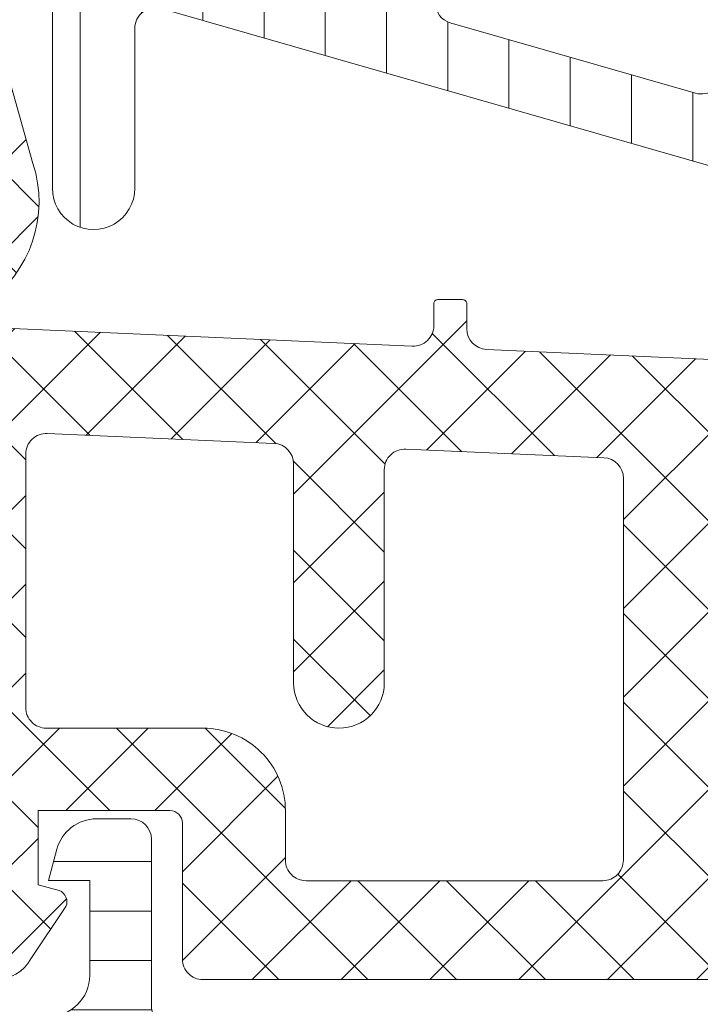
# Model space of a CAD drawing. Header units: millimetres. Extents: x 213386 to 459888, y 74252 to 208052.
# Tile 215 of 256: x 373071 to 373087, y 190868 to 190892. Entities that reach past the tile are written whole.
import ezdxf

# ---------------------------------------------------------------- set-up
doc = ezdxf.new("R2010")
doc.units = ezdxf.units.MM
doc.layers.get('Defpoints').update_dxf_attribs({"color": 255, "lineweight": 0})
doc.layers.add('FASÁDA DETAILNÍ', color=255, linetype='Continuous', lineweight=0)
doc.layers.add('NOVA', color=255, linetype='Continuous', lineweight=0)
doc.styles.add('CS-ROMANS', font='romans.shx', dxfattribs={"width": 0.75, "oblique": 5})
doc.dimstyles.new('A_KÓTA_50', dxfattribs={"dimtxt": 110, "dimasz": 2, "dimexe": 100, "dimexo": 1500, "dimgap": 40, "dimtad": 1, "dimrnd": 1, "dimdsep": 46, "dimtxsty": 'CS-ROMANS', "dimblk": 'KOT_CARA20', "dimcen": 45, "dimse1": 1, "dimse2": 1, "dimclrd": 256, "dimclre": 256, "dimclrt": 256, "dimadec": 0, "dimazin": 0, "dimtfac": 1, "dimtix": 1, "dimtmove": 2, "dimatfit": 3, "dimldrblk": 'OBLIQUE', "dimfxl": 100, "dimtolj": 1, "dimarcsym": 0})
pattern_1 = [(135, (0, 0), (-1.077630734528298, -1.077630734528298), []), (225, (0, 0), (1.077630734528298, -1.077630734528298), [])]

# ---------------------------------------------------------------- blocks, each defined once
blk = doc.blocks.new('A$C29162560')
at = {"layer": 'FASÁDA DETAILNÍ'}
h = blk.add_hatch(dxfattribs=at)
h.set_pattern_fill('ANSI31', color=256, scale=0.468, angle=45, style=0)
h.set_pattern_definition([(90, (0, 0), (-1.4859, 3.33066907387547e-16), [])])
edge = h.paths.add_edge_path(flags=16)
edge.add_line((-902.7296038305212, -11031.84819041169), (-904.0129658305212, -11034.07090041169))
edge.add_ellipse((-902.2812408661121, -11035.0707727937), major_axis=(-1.999654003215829, 0), ratio=1, start_angle=-30.00150144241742, end_angle=29.99995422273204)
edge.add_line((-904.0129928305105, -11036.07059841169), (-903.3608648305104, -11037.20011641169))
edge.add_ellipse((-900.7627846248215, -11035.70011328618), major_axis=(-3.000005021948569, 0), ratio=1, start_angle=30.00001355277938, end_angle=73.99994528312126)
edge.add_line((-901.5897008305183, -11038.58390241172), (-897.9186788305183, -11039.63655041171))
edge.add_ellipse((-897.7808600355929, -11039.15591938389), major_axis=(-0.500000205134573, 0), ratio=1, start_angle=73.99999279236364, end_angle=180.000798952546)
edge.add_line((-897.2808598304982, -11039.15591241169), (-897.2809698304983, -11031.59815941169))
edge.add_ellipse((-897.780969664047, -11031.59816924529), major_axis=(-0.4999998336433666, 0), ratio=1, start_angle=180.0011268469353, end_angle=270.0008212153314)
edge.add_line((-897.780976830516, -11031.09816941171), (-901.430625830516, -11031.09822541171))
edge.add_ellipse((-901.4305863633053, -11032.59822466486), major_axis=(-1.49999925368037, 0), ratio=1, start_angle=270.0015075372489, end_angle=329.9984727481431)
edge = h.paths.add_edge_path(flags=16)
edge.add_line((-895.6809678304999, -11031.5981414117), (-895.6808408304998, -11039.9014714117))
edge.add_ellipse((-895.1808405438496, -11039.90146315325), major_axis=(-0.5000002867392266, 0), ratio=1, start_angle=0.0009463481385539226, end_angle=74.00005606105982)
edge.add_line((-895.3186588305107, -11040.3820944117), (-889.3658968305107, -11042.0890214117))
edge.add_ellipse((-889.2280778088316, -11041.60839068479), major_axis=(-0.4999999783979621, 0), ratio=1, start_angle=73.99995831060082, end_angle=180.0009480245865)
edge.add_line((-888.7280778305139, -11041.60838241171), (-888.728247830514, -11031.59802841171))
edge.add_ellipse((-889.2282480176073, -11031.59804059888), major_axis=(-0.5000001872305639, 0), ratio=1, start_angle=180.0013965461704, end_angle=270.0008952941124)
edge.add_line((-889.2282558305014, -11031.09804041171), (-895.1809758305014, -11031.09813041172))
edge.add_ellipse((-895.1809675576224, -11031.59813068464), major_axis=(-0.5000002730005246, 0), ratio=1, start_angle=-89.99905199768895, end_angle=0.001229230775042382)
edge = h.paths.add_edge_path(flags=16)
edge.add_line((-881.3639438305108, -11042.14717741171), (-879.5300548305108, -11038.97078741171))
edge.add_ellipse((-882.1281345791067, -11037.47078755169), major_axis=(-3.000002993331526, 0), ratio=1, start_angle=150.0000360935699, end_angle=210.001491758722)
edge.add_line((-879.530094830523, -11035.9707184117), (-881.910589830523, -11031.8478354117))
edge.add_ellipse((-883.2096081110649, -11032.59787107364), major_axis=(-1.500000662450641, 0), ratio=1, start_angle=210.001558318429, end_angle=270.0015171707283)
edge.add_line((-883.2096478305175, -11031.0978704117), (-886.6282618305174, -11031.0979614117))
edge.add_ellipse((-886.628248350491, -11031.5979608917), major_axis=(-0.4999994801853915, 0), ratio=1, start_angle=-89.99845530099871, end_angle=0.001434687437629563)
edge.add_line((-887.128247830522, -11031.5979734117), (-887.128066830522, -11041.8972884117))
edge.add_ellipse((-886.128066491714, -11041.8972700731), major_axis=(-1.000000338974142, 0), ratio=1, start_angle=0.001050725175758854, end_angle=90.00152757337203)
edge.add_line((-886.1280398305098, -11042.89727041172), (-882.6629418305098, -11042.89717741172))
edge.add_ellipse((-882.6629820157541, -11041.39717727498), major_axis=(-1.500000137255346, 0), ratio=1, start_angle=90.00153496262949, end_angle=149.9999969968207)
edge = h.paths.add_edge_path()
edge.add_line((-879.5161378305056, -11044.4970454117), (-886.0692008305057, -11044.4972674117))
edge.add_arc((-886.0693676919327, -11039.49726971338), 4.999997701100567, 253.9999762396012, 270.00191209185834, ccw=False)
edge.add_line((-887.4475558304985, -11044.3035754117), (-902.3339738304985, -11040.0349644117))
edge.add_arc((-902.4717923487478, -11040.51559476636), 0.4999994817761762, 74.0000020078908, 180.0000739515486)
edge.add_line((-902.971791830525, -11040.51559541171), (-902.971791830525, -11044.39896941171))
edge.add_arc((-903.971791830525, -11044.39898941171), 1.0000000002, -179.9988540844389, 0.0011459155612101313, ccw=False)
edge.add_line((-904.971791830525, -11044.39900941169), (-904.971979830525, -11039.70067341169))
edge.add_line((-904.9719798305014, -11039.70067341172), (-905.1280318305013, -11039.70067341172))
edge.add_arc((-905.1280324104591, -11039.40067341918), 0.2999999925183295, 201.9738458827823, 270.0001107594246, ccw=False)
edge.add_line((-905.4062388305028, -11039.51292841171), (-906.3794258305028, -11037.10102641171))
edge.add_arc((-906.5648970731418, -11037.17586301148), 0.2000002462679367, 21.97379771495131, 114.1409822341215)
edge.add_line((-906.6466938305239, -11036.99335441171), (-908.2453788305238, -11037.70985441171))
edge.add_arc((-908.5521170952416, -11037.02544865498), 0.7499997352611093, 179.999981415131, 294.14105846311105, ccw=False)
edge.add_line((-909.3021168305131, -11037.0254484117), (-909.3021168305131, -11031.9178994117))
edge.add_arc((-908.702116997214, -11031.91789954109), 0.5999998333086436, 59.85707513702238, 179.9999876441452, ccw=False)
edge.add_line((-908.4008218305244, -11031.3990344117), (-906.2288648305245, -11032.6602504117))
edge.add_arc((-906.0782165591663, -11032.40081776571), 0.3000003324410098, 239.8569693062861, 343.9999309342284)
edge.add_line((-905.7898378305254, -11032.48350941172), (-905.3555708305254, -11030.96903741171))
edge.add_line((-905.3555708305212, -11030.96903741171), (-904.5930228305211, -11029.64826541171))
edge.add_arc((-904.3332156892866, -11029.79826615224), 0.2999999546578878, 87.5366952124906, 149.9998316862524, ccw=False)
edge.add_line((-904.3203218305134, -11029.4985434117), (-880.3306678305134, -11029.4985434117))
edge.add_arc((-880.3107131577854, -11029.79787913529), 0.3000001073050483, 30.000147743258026, 93.81387623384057, ccw=False)
edge.add_line((-880.0509058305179, -11029.64787841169), (-879.2883378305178, -11030.96868441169))
edge.add_line((-879.2883378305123, -11030.96868441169), (-878.8540708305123, -11032.4831554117))
edge.add_arc((-878.565691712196, -11032.40046426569), 0.3000005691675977, 195.9999567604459, 300.1429183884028)
edge.add_line((-878.4150438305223, -11032.65989741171), (-876.2430878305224, -11031.39868141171))
edge.add_arc((-875.9417921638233, -11031.91754682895), 0.6000003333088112, 3.984309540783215e-05, 120.14295234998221, ccw=False)
edge.add_line((-875.3417918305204, -11031.91754641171), (-875.3417918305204, -11041.82114641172))
edge.add_arc((-876.0917918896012, -11041.82114715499), 0.7500000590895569, -114.14102026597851, 5.678219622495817e-05, ccw=False)
edge.add_line((-876.3985298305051, -11042.5055534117), (-877.9972148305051, -11041.7890534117))
edge.add_arc((-878.0790115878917, -11041.97156201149), 0.2000002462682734, 65.85901776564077, 158.026202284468)
edge.add_line((-878.2644828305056, -11041.8967254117), (-879.2379418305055, -11044.3093004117))
edge.add_arc((-879.5161476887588, -11044.19704625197), 0.2999991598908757, 270.0018827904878, 338.0262614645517, ccw=False)
h = blk.add_hatch(dxfattribs=at)
h.set_pattern_fill('ANSI37', color=256, scale=0.48, angle=90, style=0)
h.set_pattern_definition(pattern_1)
edge = h.paths.add_edge_path(flags=16)
edge.add_line((-906.219358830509, -11060.16438422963), (-906.1196148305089, -11061.55723822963))
edge.add_arc((-906.718081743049, -11061.60009572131), 0.5999995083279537, -90.00000835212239, 4.096080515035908, ccw=False)
edge.add_arc((-906.718081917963, -11061.60009572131), 0.5999995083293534, 175.9039194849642, 270.0000083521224, ccw=False)
edge.add_line((-907.3165488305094, -11061.55723822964), (-907.2168048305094, -11060.16438422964))
edge.add_arc((-906.718081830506, -11060.20009870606), 0.5000001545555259, 4.096064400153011, 175.9039355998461, ccw=False)
edge = h.paths.add_edge_path(flags=16)
edge.add_arc((-908.3180784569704, -11057.00009060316), 0.4999996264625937, -90.00004280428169, 4.280419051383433e-05, ccw=False)
edge.add_line((-908.3180788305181, -11057.50009022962), (-911.911763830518, -11057.50009022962))
edge.add_arc((-911.9117638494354, -11057.00008989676), 0.5000003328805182, 156.7819733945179, 270.0000021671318, ccw=False)
edge.add_line((-912.3712698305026, -11056.80297422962), (-909.6553918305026, -11050.47187222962))
edge.add_arc((-909.1958864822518, -11050.66898814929), 0.4999998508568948, 87.49988936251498, 156.7819182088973, ccw=False)
edge.add_line((-909.1740758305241, -11050.16946422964), (-908.2962688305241, -11050.20779022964))
edge.add_arc((-908.3180783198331, -11050.70731383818), 0.49999948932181, -4.4856929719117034e-05, 87.50002088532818, ccw=False)
edge.add_line((-907.8180788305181, -11050.70731422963), (-907.8180788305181, -11057.00009022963))
edge = h.paths.add_edge_path(flags=16)
edge.add_line((-882.7641598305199, -11051.59192822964), (-878.61548983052, -11060.48878122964))
edge.add_arc((-879.0686435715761, -11060.70009036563), 0.4999998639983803, -90.00002967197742, 25.000007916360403, ccw=False)
edge.add_line((-879.0686438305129, -11061.20009022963), (-888.418078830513, -11061.20009022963))
edge.add_arc((-888.4180792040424, -11060.70009060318), 0.4999996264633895, 179.9999571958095, 270.0000428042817, ccw=False)
edge.add_line((-888.9180788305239, -11060.70009022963), (-888.9180788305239, -11051.57616722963))
edge.add_arc((-888.4180787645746, -11051.57616739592), 0.5000000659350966, 87.49997275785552, 179.9999809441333, ccw=False)
edge.add_line((-888.3962688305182, -11051.07664322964), (-883.1955048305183, -11051.30371322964))
edge.add_arc((-883.2173145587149, -11051.80323863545), 0.500001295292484, 25.000091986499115, 87.50000252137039, ccw=False)
edge = h.paths.add_edge_path(flags=16)
edge.add_arc((-891.6180784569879, -11060.70009060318), 0.4999996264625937, -90.00004280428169, 4.280419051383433e-05, ccw=False)
edge.add_line((-891.6180788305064, -11061.20009022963), (-898.8180788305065, -11061.20009022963))
edge.add_arc((-898.8180792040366, -11060.70009060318), 0.4999996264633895, 179.9999571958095, 270.0000428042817, ccw=False)
edge.add_line((-899.3180788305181, -11060.70009022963), (-899.3180788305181, -11059.50009022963))
edge.add_arc((-901.3180773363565, -11059.50008873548), 1.999998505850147, 359.9999571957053, 450.0000428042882)
edge.add_line((-901.3180788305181, -11057.50009022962), (-905.118078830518, -11057.50009022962))
edge.add_arc((-905.1180792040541, -11057.00009060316), 0.4999996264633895, 179.9999571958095, 270.0000428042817, ccw=False)
edge.add_line((-905.6180788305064, -11057.00009022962), (-905.6180788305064, -11050.84702922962))
edge.add_arc((-905.1180787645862, -11050.84702939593), 0.5000000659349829, 87.49997275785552, 179.9999809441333, ccw=False)
edge.add_line((-905.0962688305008, -11050.34750522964), (-899.5962688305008, -11050.58764022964))
edge.add_arc((-899.6180783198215, -11051.08716383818), 0.49999948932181, -4.4856929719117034e-05, 87.50002088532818, ccw=False)
edge.add_line((-899.1180788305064, -11051.08716422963), (-899.1180788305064, -11056.40009022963))
edge.add_arc((-898.0180788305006, -11056.40009022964), 1.100000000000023, 180, 360)
edge.add_line((-896.9180788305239, -11056.40009022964), (-896.9180788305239, -11051.22687922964))
edge.add_arc((-896.4180787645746, -11051.22687939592), 0.5000000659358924, 87.49997275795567, 179.9999809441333, ccw=False)
edge.add_line((-896.3962688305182, -11050.72735522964), (-891.5962688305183, -11050.93692822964))
edge.add_arc((-891.6180783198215, -11051.43645183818), 0.4999994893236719, -4.4856929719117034e-05, 87.50002088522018, ccw=False)
edge.add_line((-891.1180788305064, -11051.43645222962), (-891.1180788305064, -11060.70009022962))
edge = h.paths.add_edge_path()
edge.add_line((-876.4050258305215, -11059.31363322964), (-880.5028748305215, -11050.52576722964))
edge.add_ellipse((-883.2218001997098, -11051.79362472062), major_axis=(-3.000002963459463, 0), ratio=1, start_angle=205.0000306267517, end_angle=267.4999411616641)
edge.add_line((-883.0909388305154, -11048.79647722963), (-883.7398888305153, -11048.76814322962))
edge.add_ellipse((-883.7180793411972, -11048.26861962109), major_axis=(-0.49999948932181, 0), ratio=1, start_angle=-4.4856929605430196e-05, end_angle=87.50002088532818, ccw=False)
edge.add_line((-884.2180788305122, -11048.26861922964), (-884.2180788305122, -11047.30009022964))
edge.add_ellipse((-884.3180787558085, -11047.30009015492), major_axis=(-0.09999992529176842, 0), ratio=1, start_angle=179.9999571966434, end_angle=270.0000428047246)
edge.add_line((-884.3180788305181, -11047.20009022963), (-884.9180788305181, -11047.20009022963))
edge.add_ellipse((-884.9180789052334, -11047.30009015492), major_axis=(-0.09999992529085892, 0), ratio=1, start_angle=-90.00004280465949, end_angle=4.280439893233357e-05)
edge.add_line((-885.0180788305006, -11047.30009022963), (-885.0180788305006, -11048.20312822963))
edge.add_ellipse((-885.5180788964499, -11048.20312806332), major_axis=(-0.5000000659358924, 0), ratio=1, start_angle=87.49997275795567, end_angle=179.9999809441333, ccw=False)
edge.add_line((-885.5398888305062, -11048.70265222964), (-894.4401828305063, -11048.30881422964))
edge.add_ellipse((-894.4180787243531, -11047.80930295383), major_axis=(-0.5000001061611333, 0), ratio=1, start_angle=-8.298715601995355e-05, end_angle=87.46623077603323, ccw=False)
edge.add_line((-894.9180788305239, -11047.80930222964), (-894.9180788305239, -11047.20009022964))
edge.add_ellipse((-895.0180787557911, -11047.20009015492), major_axis=(-0.09999992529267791, 0), ratio=1, start_angle=179.9999571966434, end_angle=270.0000428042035)
edge.add_line((-895.0180788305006, -11047.10009022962), (-895.6180788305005, -11047.10009022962))
edge.add_ellipse((-895.618078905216, -11047.20009015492), major_axis=(-0.0999999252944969, 0), ratio=1, start_angle=-90.00004280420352, end_angle=4.280335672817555e-05)
edge.add_line((-895.7180788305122, -11047.20009022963), (-895.7180788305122, -11047.72965222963))
edge.add_ellipse((-896.2180793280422, -11047.72965253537), major_axis=(-0.5000004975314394, 0), ratio=1, start_angle=87.46630200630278, end_angle=180.0000350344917, ccw=False)
edge.add_line((-896.2401828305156, -11048.22916422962), (-907.7804078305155, -11047.71850822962))
edge.add_ellipse((-907.7585982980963, -11047.21898362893), major_axis=(-0.5000004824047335, 0), ratio=1, start_angle=-3.2170573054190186, end_angle=87.50002091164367, ccw=False)
edge.add_line((-908.257810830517, -11047.19092422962), (-907.969247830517, -11042.05718122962))
edge.add_ellipse((-907.5588298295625, -11042.17273665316), major_axis=(-0.4263754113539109, 0), ratio=1, start_angle=200.758972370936, end_angle=344.2751455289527, ccw=False)
edge.add_line((-907.1601348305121, -11042.02161322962), (-907.1613748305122, -11042.25421622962))
edge.add_line((-907.1613748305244, -11042.25421622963), (-907.4595128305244, -11044.13679522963))
edge.add_line((-907.4595128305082, -11044.13679522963), (-907.0590868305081, -11046.98608022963))
edge.add_ellipse((-906.7620062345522, -11046.94432962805), major_axis=(-0.2999999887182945, 0), ratio=1, start_angle=7.999744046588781, end_angle=124.5977463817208)
edge.add_ellipse((-908.2951196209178, -11044.72175854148), major_axis=(-3.000047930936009, 0), ratio=1, start_angle=124.597641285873, end_angle=198.0084245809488)
edge.add_line((-905.4420408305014, -11043.79427322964), (-906.0756168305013, -11041.53938222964))
edge.add_ellipse((-906.8508293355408, -11041.70031177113), major_axis=(-0.7917403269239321, 0), ratio=1, start_angle=191.7276897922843, end_angle=263.2016537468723)
edge.add_line((-906.7571068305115, -11040.91413822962), (-907.8153168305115, -11040.91291722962))
edge.add_ellipse((-907.6861925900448, -11042.0920034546), major_axis=(-1.186135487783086, 0), ratio=1, start_angle=276.2496781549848, end_angle=341.3444235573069)
edge.add_line((-908.8100068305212, -11041.71258422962), (-909.9043398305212, -11044.95392422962))
edge.add_line((-909.9043398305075, -11044.95392422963), (-912.7941178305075, -11053.00371922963))
edge.add_line((-912.7941178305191, -11053.00371922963), (-917.1269268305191, -11062.90159622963))
edge.add_ellipse((-916.6679178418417, -11063.09986629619), major_axis=(-0.5000002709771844, 0), ratio=1, start_angle=-23.36204948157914, end_angle=89.93342362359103)
edge.add_line((-916.6684988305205, -11063.59986622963), (-916.1217978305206, -11063.60050122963))
edge.add_ellipse((-916.1212175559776, -11063.10050112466), major_axis=(-0.5000004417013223, 0), ratio=1, start_angle=89.93350548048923, end_angle=156.0791754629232)
edge.add_line((-915.6641638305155, -11063.30323822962), (-914.2624078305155, -11060.09923522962))
edge.add_ellipse((-913.3462667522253, -11060.5000895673), major_axis=(-0.9999993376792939, 0), ratio=1, start_angle=269.99994718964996, end_angle=336.36838527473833, ccw=False)
edge.add_line((-913.346265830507, -11059.50009022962), (-908.118323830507, -11059.50009022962))
edge.add_line((-908.1183238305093, -11059.50009022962), (-908.1183148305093, -11061.29956922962))
edge.add_line((-908.118314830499, -11061.29956922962), (-908.6331158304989, -11061.43751122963))
edge.add_ellipse((-908.5183505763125, -11061.71466525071), major_axis=(-0.2999756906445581, 0), ratio=1, start_angle=-67.50629973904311, end_angle=22.50356669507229)
edge.add_line((-908.7954848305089, -11061.82947822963), (-907.946317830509, -11063.09960522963))
edge.add_ellipse((-907.0804536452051, -11062.59988445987), major_axis=(-0.9997207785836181, 0), ratio=1, start_angle=29.99076069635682, end_angle=90.00761184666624)
edge.add_line((-907.0803208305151, -11063.59960522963), (-906.3559598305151, -11063.59957422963))
edge.add_ellipse((-906.3561678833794, -11062.59983639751), major_axis=(-0.9997378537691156, 0), ratio=1, start_angle=90.01192367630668, end_angle=150.0086750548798)
edge.add_line((-905.4902938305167, -11063.09957422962), (-904.6411268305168, -11061.82947822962))
edge.add_ellipse((-904.9182743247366, -11061.7146663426), major_axis=(-0.2999875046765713, 0), ratio=1, start_angle=157.4975938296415, end_angle=247.5013961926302)
edge.add_line((-904.8034808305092, -11061.43751122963), (-905.3182968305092, -11061.29953922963))
edge.add_line((-905.3182968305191, -11061.29953922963), (-905.3183048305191, -11059.50009022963))
edge.add_line((-905.3183048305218, -11059.50009022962), (-902.1180778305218, -11059.50009022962))
edge.add_ellipse((-902.1180776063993, -11059.8000900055), major_axis=(-0.2999997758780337, 0), ratio=1, start_angle=179.9999571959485, end_angle=270.00004280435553, ccw=False)
edge.add_line((-901.8180778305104, -11059.80009022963), (-901.8180778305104, -11063.10008622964))
edge.add_ellipse((-901.3180782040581, -11063.10008660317), major_axis=(-0.4999996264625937, 0), ratio=1, start_angle=-4.280419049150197e-05, end_angle=90.00004280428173)
edge.add_line((-901.3180778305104, -11063.60008622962), (-874.4204558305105, -11063.60008622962))
edge.add_line((-874.420455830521, -11063.60008622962), (-873.5253378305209, -11062.04969422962))
edge.add_ellipse((-873.9583503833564, -11061.79969414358), major_axis=(-0.4999999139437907, 0), ratio=1, start_angle=149.999982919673, end_angle=269.9999366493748)
edge.add_line((-873.9583498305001, -11061.29969422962), (-873.9583498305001, -11059.60232322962))
edge.add_line((-873.9583498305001, -11059.60232322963), (-875.9518718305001, -11059.60232322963))
edge.add_ellipse((-875.9518721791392, -11059.10232297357), major_axis=(-0.500000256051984, 0), ratio=1, start_angle=25.000128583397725, end_angle=90.00003995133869, ccw=False)
h = blk.add_hatch(dxfattribs=at)
h.set_pattern_fill('ANSI37', color=256, scale=0.48, angle=90, style=0)
h.set_pattern_definition(pattern_1)
edge = h.paths.add_edge_path(flags=16)
edge.add_line((-906.219358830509, -11060.16438441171), (-906.1196148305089, -11061.55723841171))
edge.add_arc((-906.718081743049, -11061.60009590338), 0.5999995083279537, -90.00000835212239, 4.096080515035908, ccw=False)
edge.add_arc((-906.718081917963, -11061.60009590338), 0.5999995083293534, 175.9039194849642, 270.0000083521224, ccw=False)
edge.add_line((-907.3165488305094, -11061.55723841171), (-907.2168048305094, -11060.16438441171))
edge.add_arc((-906.718081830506, -11060.20009888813), 0.5000001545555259, 4.096064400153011, 175.9039355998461, ccw=False)
edge = h.paths.add_edge_path(flags=16)
edge.add_arc((-908.3180784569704, -11057.00009078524), 0.4999996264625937, -90.00004280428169, 4.280419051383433e-05, ccw=False)
edge.add_line((-908.3180788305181, -11057.50009041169), (-911.911763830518, -11057.50009041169))
edge.add_arc((-911.9117638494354, -11057.00009007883), 0.5000003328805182, 156.7819733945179, 270.0000021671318, ccw=False)
edge.add_line((-912.3712698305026, -11056.80297441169), (-909.6553918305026, -11050.47187241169))
edge.add_arc((-909.1958864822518, -11050.66898833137), 0.4999998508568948, 87.49988936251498, 156.7819182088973, ccw=False)
edge.add_line((-909.1740758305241, -11050.16946441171), (-908.2962688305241, -11050.20779041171))
edge.add_arc((-908.3180783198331, -11050.70731402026), 0.49999948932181, -4.4856929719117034e-05, 87.50002088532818, ccw=False)
edge.add_line((-907.8180788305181, -11050.7073144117), (-907.8180788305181, -11057.0000904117))
edge = h.paths.add_edge_path(flags=16)
edge.add_line((-882.7641598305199, -11051.59192841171), (-878.61548983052, -11060.48878141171))
edge.add_arc((-879.0686435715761, -11060.7000905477), 0.4999998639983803, -90.00002967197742, 25.000007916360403, ccw=False)
edge.add_line((-879.0686438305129, -11061.2000904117), (-888.418078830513, -11061.2000904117))
edge.add_arc((-888.4180792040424, -11060.70009078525), 0.4999996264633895, 179.9999571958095, 270.0000428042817, ccw=False)
edge.add_line((-888.9180788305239, -11060.7000904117), (-888.9180788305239, -11051.5761674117))
edge.add_arc((-888.4180787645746, -11051.57616757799), 0.5000000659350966, 87.49997275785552, 179.9999809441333, ccw=False)
edge.add_line((-888.3962688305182, -11051.07664341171), (-883.1955048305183, -11051.30371341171))
edge.add_arc((-883.2173145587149, -11051.80323881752), 0.500001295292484, 25.000091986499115, 87.50000252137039, ccw=False)
edge = h.paths.add_edge_path(flags=16)
edge.add_arc((-891.6180784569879, -11060.70009078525), 0.4999996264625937, -90.00004280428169, 4.280419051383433e-05, ccw=False)
edge.add_line((-891.6180788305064, -11061.2000904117), (-898.8180788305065, -11061.2000904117))
edge.add_arc((-898.8180792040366, -11060.70009078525), 0.4999996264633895, 179.9999571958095, 270.0000428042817, ccw=False)
edge.add_line((-899.3180788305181, -11060.7000904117), (-899.3180788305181, -11059.5000904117))
edge.add_arc((-901.3180773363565, -11059.50008891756), 1.999998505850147, 359.9999571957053, 450.0000428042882)
edge.add_line((-901.3180788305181, -11057.50009041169), (-905.118078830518, -11057.50009041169))
edge.add_arc((-905.1180792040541, -11057.00009078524), 0.4999996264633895, 179.9999571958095, 270.0000428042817, ccw=False)
edge.add_line((-905.6180788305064, -11057.00009041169), (-905.6180788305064, -11050.84702941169))
edge.add_arc((-905.1180787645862, -11050.847029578), 0.5000000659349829, 87.49997275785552, 179.9999809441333, ccw=False)
edge.add_line((-905.0962688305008, -11050.34750541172), (-899.5962688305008, -11050.58764041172))
edge.add_arc((-899.6180783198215, -11051.08716402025), 0.49999948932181, -4.4856929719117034e-05, 87.50002088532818, ccw=False)
edge.add_line((-899.1180788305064, -11051.0871644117), (-899.1180788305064, -11056.4000904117))
edge.add_arc((-898.0180788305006, -11056.40009041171), 1.100000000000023, 180, 360)
edge.add_line((-896.9180788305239, -11056.40009041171), (-896.9180788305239, -11051.22687941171))
edge.add_arc((-896.4180787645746, -11051.226879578), 0.5000000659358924, 87.49997275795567, 179.9999809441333, ccw=False)
edge.add_line((-896.3962688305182, -11050.72735541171), (-891.5962688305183, -11050.93692841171))
edge.add_arc((-891.6180783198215, -11051.43645202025), 0.4999994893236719, -4.4856929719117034e-05, 87.50002088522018, ccw=False)
edge.add_line((-891.1180788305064, -11051.4364524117), (-891.1180788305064, -11060.7000904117))
edge = h.paths.add_edge_path()
edge.add_line((-876.4050258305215, -11059.31363341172), (-880.5028748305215, -11050.52576741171))
edge.add_ellipse((-883.2218001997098, -11051.7936249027), major_axis=(-3.000002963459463, 0), ratio=1, start_angle=205.0000306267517, end_angle=267.4999411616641)
edge.add_line((-883.0909388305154, -11048.7964774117), (-883.7398888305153, -11048.7681434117))
edge.add_ellipse((-883.7180793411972, -11048.26861980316), major_axis=(-0.49999948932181, 0), ratio=1, start_angle=-4.4856929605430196e-05, end_angle=87.50002088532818, ccw=False)
edge.add_line((-884.2180788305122, -11048.26861941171), (-884.2180788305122, -11047.30009041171))
edge.add_ellipse((-884.3180787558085, -11047.300090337), major_axis=(-0.09999992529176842, 0), ratio=1, start_angle=179.9999571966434, end_angle=270.0000428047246)
edge.add_line((-884.3180788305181, -11047.2000904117), (-884.9180788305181, -11047.2000904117))
edge.add_ellipse((-884.9180789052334, -11047.300090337), major_axis=(-0.09999992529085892, 0), ratio=1, start_angle=-90.00004280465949, end_angle=4.280439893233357e-05)
edge.add_line((-885.0180788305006, -11047.30009041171), (-885.0180788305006, -11048.20312841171))
edge.add_ellipse((-885.5180788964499, -11048.2031282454), major_axis=(-0.5000000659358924, 0), ratio=1, start_angle=87.49997275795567, end_angle=179.9999809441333, ccw=False)
edge.add_line((-885.5398888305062, -11048.70265241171), (-894.4401828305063, -11048.30881441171))
edge.add_ellipse((-894.4180787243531, -11047.8093031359), major_axis=(-0.5000001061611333, 0), ratio=1, start_angle=-8.298715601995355e-05, end_angle=87.46623077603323, ccw=False)
edge.add_line((-894.9180788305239, -11047.80930241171), (-894.9180788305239, -11047.20009041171))
edge.add_ellipse((-895.0180787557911, -11047.20009033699), major_axis=(-0.09999992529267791, 0), ratio=1, start_angle=179.9999571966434, end_angle=270.0000428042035)
edge.add_line((-895.0180788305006, -11047.1000904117), (-895.6180788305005, -11047.1000904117))
edge.add_ellipse((-895.618078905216, -11047.20009033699), major_axis=(-0.0999999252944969, 0), ratio=1, start_angle=-90.00004280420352, end_angle=4.280335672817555e-05)
edge.add_line((-895.7180788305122, -11047.2000904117), (-895.7180788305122, -11047.7296524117))
edge.add_ellipse((-896.2180793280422, -11047.72965271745), major_axis=(-0.5000004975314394, 0), ratio=1, start_angle=87.46630200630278, end_angle=180.0000350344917, ccw=False)
edge.add_line((-896.2401828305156, -11048.22916441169), (-907.7804078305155, -11047.71850841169))
edge.add_ellipse((-907.7585982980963, -11047.21898381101), major_axis=(-0.5000004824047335, 0), ratio=1, start_angle=-3.2170573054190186, end_angle=87.50002091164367, ccw=False)
edge.add_line((-908.257810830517, -11047.1909244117), (-907.969247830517, -11042.0571814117))
edge.add_ellipse((-907.5588298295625, -11042.17273683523), major_axis=(-0.4263754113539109, 0), ratio=1, start_angle=200.758972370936, end_angle=344.2751455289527, ccw=False)
edge.add_line((-907.1601348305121, -11042.02161341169), (-907.1613748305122, -11042.25421641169))
edge.add_line((-907.1613748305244, -11042.2542164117), (-907.4595128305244, -11044.1367954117))
edge.add_line((-907.4595128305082, -11044.1367954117), (-907.0590868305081, -11046.9860804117))
edge.add_ellipse((-906.7620062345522, -11046.94432981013), major_axis=(-0.2999999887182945, 0), ratio=1, start_angle=7.999744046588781, end_angle=124.5977463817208)
edge.add_ellipse((-908.2951196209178, -11044.72175872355), major_axis=(-3.000047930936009, 0), ratio=1, start_angle=124.597641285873, end_angle=198.0084245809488)
edge.add_line((-905.4420408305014, -11043.79427341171), (-906.0756168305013, -11041.53938241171))
edge.add_ellipse((-906.8508293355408, -11041.7003119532), major_axis=(-0.7917403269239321, 0), ratio=1, start_angle=191.7276897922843, end_angle=263.2016537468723)
edge.add_line((-906.7571068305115, -11040.9141384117), (-907.8153168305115, -11040.9129174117))
edge.add_ellipse((-907.6861925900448, -11042.09200363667), major_axis=(-1.186135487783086, 0), ratio=1, start_angle=276.2496781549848, end_angle=341.3444235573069)
edge.add_line((-908.8100068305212, -11041.7125844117), (-909.9043398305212, -11044.9539244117))
edge.add_line((-909.9043398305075, -11044.9539244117), (-912.7941178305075, -11053.0037194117))
edge.add_line((-912.7941178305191, -11053.0037194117), (-917.1269268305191, -11062.9015964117))
edge.add_ellipse((-916.6679178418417, -11063.09986647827), major_axis=(-0.5000002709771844, 0), ratio=1, start_angle=-23.36204948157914, end_angle=89.93342362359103)
edge.add_line((-916.6684988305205, -11063.59986641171), (-916.1217978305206, -11063.60050141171))
edge.add_ellipse((-916.1212175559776, -11063.10050130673), major_axis=(-0.5000004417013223, 0), ratio=1, start_angle=89.93350548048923, end_angle=156.0791754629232)
edge.add_line((-915.6641638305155, -11063.3032384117), (-914.2624078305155, -11060.0992354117))
edge.add_ellipse((-913.3462667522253, -11060.50008974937), major_axis=(-0.9999993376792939, 0), ratio=1, start_angle=269.99994718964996, end_angle=336.36838527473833, ccw=False)
edge.add_line((-913.346265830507, -11059.50009041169), (-908.118323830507, -11059.50009041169))
edge.add_line((-908.1183238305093, -11059.50009041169), (-908.1183148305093, -11061.29956941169))
edge.add_line((-908.118314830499, -11061.2995694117), (-908.6331158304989, -11061.4375114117))
edge.add_ellipse((-908.5183505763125, -11061.71466543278), major_axis=(-0.2999756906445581, 0), ratio=1, start_angle=-67.50629973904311, end_angle=22.50356669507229)
edge.add_line((-908.7954848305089, -11061.8294784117), (-907.946317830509, -11063.0996054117))
edge.add_ellipse((-907.0804536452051, -11062.59988464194), major_axis=(-0.9997207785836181, 0), ratio=1, start_angle=29.99076069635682, end_angle=90.00761184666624)
edge.add_line((-907.0803208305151, -11063.5996054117), (-906.3559598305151, -11063.5995744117))
edge.add_ellipse((-906.3561678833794, -11062.59983657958), major_axis=(-0.9997378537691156, 0), ratio=1, start_angle=90.01192367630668, end_angle=150.0086750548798)
edge.add_line((-905.4902938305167, -11063.0995744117), (-904.6411268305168, -11061.8294784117))
edge.add_ellipse((-904.9182743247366, -11061.71466652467), major_axis=(-0.2999875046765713, 0), ratio=1, start_angle=157.4975938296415, end_angle=247.5013961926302)
edge.add_line((-904.8034808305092, -11061.4375114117), (-905.3182968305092, -11061.2995394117))
edge.add_line((-905.3182968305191, -11061.2995394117), (-905.3183048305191, -11059.5000904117))
edge.add_line((-905.3183048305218, -11059.50009041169), (-902.1180778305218, -11059.50009041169))
edge.add_ellipse((-902.1180776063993, -11059.80009018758), major_axis=(-0.2999997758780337, 0), ratio=1, start_angle=179.9999571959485, end_angle=270.00004280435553, ccw=False)
edge.add_line((-901.8180778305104, -11059.80009041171), (-901.8180778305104, -11063.10008641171))
edge.add_ellipse((-901.3180782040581, -11063.10008678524), major_axis=(-0.4999996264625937, 0), ratio=1, start_angle=-4.280419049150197e-05, end_angle=90.00004280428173)
edge.add_line((-901.3180778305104, -11063.60008641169), (-874.4204558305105, -11063.60008641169))
edge.add_line((-874.420455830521, -11063.60008641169), (-873.5253378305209, -11062.04969441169))
edge.add_ellipse((-873.9583503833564, -11061.79969432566), major_axis=(-0.4999999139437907, 0), ratio=1, start_angle=149.999982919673, end_angle=269.9999366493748)
edge.add_line((-873.9583498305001, -11061.29969441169), (-873.9583498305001, -11059.60232341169))
edge.add_line((-873.9583498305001, -11059.6023234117), (-875.9518718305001, -11059.6023234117))
edge.add_ellipse((-875.9518721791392, -11059.10232315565), major_axis=(-0.500000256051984, 0), ratio=1, start_angle=25.000128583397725, end_angle=90.00003995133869, ccw=False)
h = blk.add_hatch(dxfattribs=at)
h.set_pattern_fill('LINIE', color=256, scale=1.2, angle=-1.272221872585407e-14, style=0)
h.set_pattern_definition([(360, (-915.9426948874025, -11083.78305234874), (2.939128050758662e-16, 1.2), [])])
edge = h.paths.add_edge_path()
edge.add_arc((-912.4079985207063, -11065.8092798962), 0.3000000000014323, 269.9979247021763, 359.9979247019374)
edge.add_line((-912.1079985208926, -11065.80929076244), (-912.1079698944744, -11064.99895942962))
edge.add_arc((-911.6079725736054, -11064.998974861), 0.4999973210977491, 89.99761772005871, 179.9982316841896, ccw=False)
edge.add_line((-911.6079517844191, -11064.49897754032), (-910.7668795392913, -11064.49765699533))
edge.add_arc((-910.7668795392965, -11064.29765699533), 0.2000000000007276, 269.9999999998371, 359.9999999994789)
edge.add_line((-910.5668795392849, -11064.29765699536), (-910.5668795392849, -11060.19765699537))
edge.add_arc((-910.0668795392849, -11060.19765699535), 0.5, 90, 180, ccw=False)
edge.add_line((-910.0668795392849, -11059.69765699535), (-909.2361303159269, -11059.69765699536))
edge.add_arc((-909.2361303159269, -11060.69765699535), 1, 15.000000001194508, 90.00000000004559, ccw=False)
edge.add_line((-908.2702044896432, -11060.43883795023), (-908.066879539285, -11061.19765699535))
edge.add_line((-908.0668795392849, -11061.19765699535), (-909.0668795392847, -11061.19765699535))
edge.add_line((-909.0668795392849, -11061.19765699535), (-909.0668795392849, -11063.49765699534))
edge.add_arc((-908.0627530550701, -11063.49594774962), 1.004127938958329, 180.0975300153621, 269.7659122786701)
edge.add_line((-908.0668555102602, -11064.50006730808), (-905.0669771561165, -11064.50006730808))
edge.add_arc((-905.0710055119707, -11063.49594796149), 1.004127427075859, 270.2298596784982, 359.9024820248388)
edge.add_line((-904.0668795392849, -11063.49765699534), (-904.0668795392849, -11061.19765699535))
edge.add_line((-904.0668795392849, -11061.19765699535), (-905.0668795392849, -11061.19765699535))
edge.add_line((-905.0668795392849, -11061.19765699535), (-904.8635545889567, -11060.43883795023))
edge.add_arc((-903.897628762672, -11060.69765699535), 0.999999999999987, 90, 164.9999999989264, ccw=False)
edge.add_line((-903.897628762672, -11059.69765699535), (-903.0668795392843, -11059.69765699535))
edge.add_arc((-903.0668795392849, -11060.19765699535), 0.5, 0, 90, ccw=False)
edge.add_line((-902.5668795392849, -11060.19765699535), (-902.5668795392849, -11064.29765699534))
edge.add_arc((-902.3627064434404, -11064.29592844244), 0.2041804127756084, 180.4850610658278, 268.8441310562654)
edge.add_line((-902.3668252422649, -11064.50006730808), (-876.5254584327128, -11064.50009022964))
edge.add_arc((-876.5254738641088, -11065.00008755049), 0.4999973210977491, -0.002382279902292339, 89.9982316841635, ccw=False)
edge.add_line((-876.0254765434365, -11065.00010833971), (-876.0255051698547, -11065.81043967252))
edge.add_arc((-875.7255051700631, -11065.81045053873), 0.2999999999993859, 179.9979247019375, 269.9979247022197)
edge.add_line((-875.7255160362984, -11066.11045053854), (-873.3255176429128, -11066.11020551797))
edge.add_arc((-873.3255331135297, -11066.61020149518), 0.4999959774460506, -0.0023777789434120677, 89.9982271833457, ccw=False)
edge.add_line((-872.825537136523, -11066.61022224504), (-872.8256637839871, -11070.08676374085))
edge.add_arc((-873.8154767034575, -11069.94441723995), 0.9999960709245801, 237.2709086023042, 351.81631665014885, ccw=False)
edge.add_line((-874.35614209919, -11070.78565030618), (-876.6397511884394, -11069.46709787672))
edge.add_arc((-876.8897668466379, -11069.90010153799), 0.5000000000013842, 59.99792810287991, 89.99786479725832)
edge.add_line((-876.8897482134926, -11069.40010153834), (-911.244016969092, -11069.39901522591))
edge.add_arc((-911.2440345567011, -11069.89901522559), 0.5000000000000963, 89.99798460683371, 119.9979213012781)
edge.add_line((-911.4940188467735, -11069.46599345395), (-913.7777234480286, -11070.78438045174))
edge.add_arc((-914.3183279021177, -11069.94310822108), 0.999996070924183, 188.1795327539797, 302.7249408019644, ccw=False)
edge.add_line((-915.3081511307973, -11070.08538301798), (-915.3080244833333, -11066.60884152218))
edge.add_arc((-914.8080285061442, -11066.6088569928), 0.4999959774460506, 89.99762222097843, 179.9982271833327, ccw=False)
edge.add_line((-914.8080077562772, -11066.10886101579), (-912.4080093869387, -11066.109279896))
edge = h.paths.add_edge_path(flags=16)
edge.add_line((-888.2168857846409, -11066.29955550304), (-888.2168857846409, -11067.59954960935))
edge.add_arc((-887.7168894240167, -11067.59955324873), 0.4999963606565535, 179.9995829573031, 270.0004170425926)
edge.add_line((-887.7168857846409, -11068.09954960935), (-878.8668918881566, -11068.09954960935))
edge.add_arc((-878.8668882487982, -11067.5995532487), 0.4999963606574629, 269.9995829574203, 360.0004170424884)
edge.add_line((-878.366891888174, -11067.59954960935), (-878.366891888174, -11066.29955550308))
edge.add_arc((-878.8668918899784, -11066.2995389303), 0.5000000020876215, 359.9981008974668, 449.9999997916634)
edge.add_line((-878.8668918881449, -11065.7995389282), (-887.7168857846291, -11065.7995389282))
edge.add_arc((-887.7168857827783, -11066.29953893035), 0.5000000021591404, 90.00000021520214, 180.0018990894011)
edge = h.paths.add_edge_path(flags=16)
edge.add_arc((-898.4168918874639, -11066.2995389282), 0.5, 89.99999999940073, 180)
edge.add_line((-898.9168918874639, -11066.2995389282), (-898.9168918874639, -11067.59954960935))
edge.add_arc((-898.4168918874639, -11067.59954960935), 0.5, 180, 270.0000000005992)
edge.add_line((-898.4168918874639, -11068.09954960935), (-889.7168857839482, -11068.09954960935))
edge.add_arc((-889.7168857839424, -11067.59954960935), 0.500000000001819, 270.0000000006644, 359.9999999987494)
edge.add_line((-889.2168857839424, -11067.59954960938), (-889.2168857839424, -11066.29953892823))
edge.add_arc((-889.7168857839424, -11066.2995389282), 0.5000000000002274, 359.9999999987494, 449.9999999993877)
edge.add_line((-889.7168857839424, -11065.7995389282), (-898.4168918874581, -11065.7995389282))
edge = h.paths.add_edge_path(flags=16)
edge.add_arc((-900.4168882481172, -11067.59955324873), 0.4999963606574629, 269.9995829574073, 360.0004170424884)
edge.add_line((-899.9168918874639, -11067.59954960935), (-899.9168918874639, -11066.29955550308))
edge.add_arc((-900.4168918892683, -11066.2995389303), 0.5000000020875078, 359.9981008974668, 449.9999997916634)
edge.add_line((-900.4168918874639, -11065.7995389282), (-909.2669010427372, -11065.7995389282))
edge.add_arc((-909.2669010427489, -11066.29952366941), 0.4999847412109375, 89.99999999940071, 180)
edge.add_line((-909.7668857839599, -11066.29952366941), (-909.7668857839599, -11067.59953435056))
edge.add_arc((-909.2668705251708, -11067.59953435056), 0.5000152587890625, 180, 270.0000000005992)
edge.add_line((-909.2668705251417, -11068.09954960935), (-900.4168918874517, -11068.09954960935))
for points in [[(-902.3339738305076, -11040.03496441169, 0.498582), (-902.971791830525, -11040.51559541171), (-902.971791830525, -11044.3989694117), (-902.971791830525, -11044.3989694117, -1), (-904.971791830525, -11044.39900941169), (-904.9719798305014, -11039.70067341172)], [(-875.3417918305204, -11031.91754641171), (-875.3417918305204, -11041.8211464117), (-875.3417918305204, -11041.8211464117, -0.543753), (-876.3985298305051, -11042.5055534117), (-877.9972148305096, -11041.78905341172), (-877.9972148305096, -11041.78905341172, 0.425336), (-878.2644828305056, -11041.8967254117), (-879.2379418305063, -11044.3093004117), (-879.2379418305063, -11044.3093004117, -0.305847), (-879.5161378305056, -11044.4970454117), (-879.5161378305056, -11044.4970454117), (-886.069200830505, -11044.4972674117), (-886.069200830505, -11044.4972674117, -0.0699353), (-887.4475558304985, -11044.3035754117), (-902.3339738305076, -11040.03496441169)], [(-908.0668555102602, -11064.50006730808), (-905.0669771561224, -11064.50006730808, 0.4125410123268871), (-904.0668795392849, -11063.49765699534), (-904.0668795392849, -11061.19765699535), (-905.0668795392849, -11061.19765699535), (-904.8635545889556, -11060.43883795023, -0.3394542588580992), (-903.897628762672, -11059.69765699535), (-903.0668795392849, -11059.69765699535, -0.414213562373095), (-902.5668795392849, -11060.19765699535), (-902.5668795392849, -11064.29765699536, 0.4058498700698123), (-902.3668252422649, -11064.50006730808), (-876.525458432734, -11064.50009022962, -0.4142167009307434), (-876.0254765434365, -11065.00010833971), (-876.0255051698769, -11065.8104396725, 0.414213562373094), (-875.7255160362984, -11066.11045053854), (-873.3255176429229, -11066.11020551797, -0.414216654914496), (-872.825537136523, -11066.61022224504), (-872.8256637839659, -11070.08676374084, -0.5460410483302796), (-874.35614209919, -11070.78565030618), (-876.639751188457, -11069.46709787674, 0.1316522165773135), (-876.8897482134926, -11069.40010153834), (-911.2440169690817, -11069.39901522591, 0.1316522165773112)]]:
    blk.add_lwpolyline(points, format="xyb", dxfattribs=at)
at = {"layer": 'FASÁDA DETAILNÍ', "extrusion": (0, 0, -1)}
blk.add_lwpolyline([(895.6809678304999, -11031.5981414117), (895.6808408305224, -11039.90147141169), (895.6808408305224, -11039.90147141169, -0.334591), (895.3186588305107, -11040.3820944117), (889.3658968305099, -11042.0890214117), (889.3658968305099, -11042.0890214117, -0.498587), (888.7280778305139, -11041.60838241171), (888.7282478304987, -11031.59802841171), (888.7282478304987, -11031.59802841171, -0.414211), (889.2282558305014, -11031.09804041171), (895.1809758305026, -11031.0981304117), (895.1809758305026, -11031.0981304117, -0.414215), (895.6809678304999, -11031.5981414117)], format="xyb", close=True, dxfattribs=at)
for points in [[(885.5398888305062, -11048.70265222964), (894.4401828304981, -11048.30881422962), (894.4401828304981, -11048.30881422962, 0.40132), (894.9180788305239, -11047.80930222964), (894.9180788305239, -11047.20009022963), (894.9180788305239, -11047.20009022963, -0.414214), (895.0180788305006, -11047.10009022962), (895.6180788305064, -11047.10009022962), (895.6180788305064, -11047.10009022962, -0.414214), (895.7180788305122, -11047.20009022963), (895.7180788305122, -11047.72965222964), (895.7180788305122, -11047.72965222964, 0.427226), (896.2401828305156, -11048.22916422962), (907.7804078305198, -11047.71850822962)], [(906.5916628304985, -11047.19127722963, -0.331739), (905.4420408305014, -11043.79427322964), (906.0756168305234, -11041.53938222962)], [(906.3559598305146, -11063.59957422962, -0.267934), (905.4902938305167, -11063.09957422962), (904.6411268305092, -11061.82947822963), (904.6411268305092, -11061.82947822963, -0.414233), (904.8034808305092, -11061.43751122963), (905.3182968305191, -11061.29953922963), (905.3183048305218, -11059.50009022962), (902.1180778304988, -11059.50009022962), (902.1180778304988, -11059.50009022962, 0.414214), (901.8180778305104, -11059.80009022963), (901.8180778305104, -11063.10008622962), (901.8180778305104, -11063.10008622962, -0.414214), (901.3180778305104, -11063.60008622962), (874.420455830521, -11063.60008622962)], [(885.5398888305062, -11048.70265241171), (894.4401828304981, -11048.30881441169), (894.4401828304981, -11048.30881441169, 0.40132), (894.9180788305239, -11047.80930241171), (894.9180788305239, -11047.2000904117), (894.9180788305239, -11047.2000904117, -0.414214), (895.0180788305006, -11047.1000904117), (895.6180788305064, -11047.1000904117), (895.6180788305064, -11047.1000904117, -0.414214), (895.7180788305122, -11047.2000904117), (895.7180788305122, -11047.72965241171), (895.7180788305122, -11047.72965241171, 0.427226), (896.2401828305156, -11048.22916441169), (907.7804078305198, -11047.71850841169)], [(906.5916628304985, -11047.19127741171, -0.331739), (905.4420408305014, -11043.79427341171), (906.0756168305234, -11041.53938241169)], [(906.3559598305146, -11063.5995744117, -0.267934), (905.4902938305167, -11063.0995744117), (904.6411268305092, -11061.8294784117), (904.6411268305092, -11061.8294784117, -0.414233), (904.8034808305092, -11061.4375114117), (905.3182968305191, -11061.2995394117), (905.3183048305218, -11059.50009041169), (902.1180778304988, -11059.50009041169), (902.1180778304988, -11059.50009041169, 0.414214), (901.8180778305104, -11059.80009041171), (901.8180778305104, -11063.10008641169), (901.8180778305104, -11063.10008641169, -0.414214), (901.3180778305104, -11063.60008641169), (874.420455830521, -11063.60008641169)]]:
    blk.add_lwpolyline(points, format="xyb", dxfattribs=at)
at = {"layer": 'FASÁDA DETAILNÍ'}
for points in [[(-891.1180788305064, -11060.70009022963, -0.414214), (-891.6180788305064, -11061.20009022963), (-898.8180788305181, -11061.20009022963), (-898.8180788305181, -11061.20009022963, -0.414214), (-899.3180788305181, -11060.70009022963), (-899.3180788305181, -11059.50009022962), (-899.3180788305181, -11059.50009022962, 0.414214), (-901.3180788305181, -11057.50009022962), (-905.1180788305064, -11057.50009022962), (-905.1180788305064, -11057.50009022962, -0.414214), (-905.6180788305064, -11057.00009022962), (-905.6180788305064, -11050.84702922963), (-905.6180788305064, -11050.84702922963, -0.427052), (-905.0962688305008, -11050.34750522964), (-899.5962688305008, -11050.58764022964), (-899.5962688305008, -11050.58764022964, -0.401491), (-899.1180788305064, -11051.08716422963), (-899.1180788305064, -11056.40009022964), (-899.1180788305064, -11056.40009022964, 1), (-896.9180788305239, -11056.40009022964), (-896.9180788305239, -11051.22687922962), (-896.9180788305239, -11051.22687922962, -0.427052), (-896.3962688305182, -11050.72735522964), (-891.5962688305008, -11050.93692822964), (-891.5962688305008, -11050.93692822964, -0.401491), (-891.1180788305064, -11051.43645222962), (-891.1180788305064, -11060.70009022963)], [(-891.1180788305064, -11060.7000904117, -0.414214), (-891.6180788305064, -11061.2000904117), (-898.8180788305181, -11061.2000904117), (-898.8180788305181, -11061.2000904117, -0.414214), (-899.3180788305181, -11060.7000904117), (-899.3180788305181, -11059.50009041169), (-899.3180788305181, -11059.50009041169, 0.414214), (-901.3180788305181, -11057.50009041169), (-905.1180788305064, -11057.50009041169), (-905.1180788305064, -11057.50009041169, -0.414214), (-905.6180788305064, -11057.00009041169), (-905.6180788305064, -11050.8470294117), (-905.6180788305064, -11050.8470294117, -0.427052), (-905.0962688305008, -11050.34750541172), (-899.5962688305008, -11050.58764041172), (-899.5962688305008, -11050.58764041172, -0.401491), (-899.1180788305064, -11051.0871644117), (-899.1180788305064, -11056.40009041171), (-899.1180788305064, -11056.40009041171, 1), (-896.9180788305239, -11056.40009041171), (-896.9180788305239, -11051.2268794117), (-896.9180788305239, -11051.2268794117, -0.427052), (-896.3962688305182, -11050.72735541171), (-891.5962688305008, -11050.93692841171), (-891.5962688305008, -11050.93692841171, -0.401491), (-891.1180788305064, -11051.4364524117), (-891.1180788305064, -11060.7000904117)]]:
    blk.add_lwpolyline(points, format="xyb", close=True, dxfattribs=at)
blk = doc.blocks.new('KOT_CARA20')
for p, q in [((0, 20), (0, -20)), ((0, 1.77635683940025e-15), (14.14213562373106, 14.14213562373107)), ((0, 1.77635683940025e-15), (-14.14213562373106, -14.14213562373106))]:
    blk.add_line(p, q)
blk = doc.blocks.new('*D3950')
at = {"lineweight": -2, "transparency": 16777216}
blk.add_line((373745.5484535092, 181384.1544280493), (373745.5484535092, 202680.1544280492), dxfattribs=at)
at = {"layer": 'Defpoints', "color": 0, "transparency": 16777216}
for p in [(373428.8610481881, 202682.1544280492), (373745.5484535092, 202682.1544280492), (373010.8245114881, 181382.1544280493)]:
    blk.add_point(p, dxfattribs=at)
at = {"lineweight": -2, "transparency": 16777216, "xscale": 2, "yscale": 2, "zscale": 2}
for p, rotation in [((373745.5484535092, 202682.1544280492), 90), ((373745.5484535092, 181382.1544280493), 270)]:
    blk.add_blockref('KOT_CARA20', p, dxfattribs=dict(at, rotation=rotation))
at = {"transparency": 16777216, "insert": (373643.048453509, 192725.8304927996), "char_height": 110, "attachment_point": 5, "rotation": 90, "style": 'CS-ROMANS'}
blk.add_mtext('\\A1;21300', dxfattribs=at)
blk = doc.blocks.new('_OBLIQUE')
at = {"color": 0, "linetype": 'ByBlock', "ltscale": 15}
blk.add_line((-0.5, -0.5), (0.5, 0.5), dxfattribs=at)

msp = doc.modelspace()

# ---------------------------------------------------------------- block references
at = {"layer": 'NOVA'}
msp.add_blockref('A$C29162560', (373976.6382373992, 201932.1544280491), dxfattribs=at)

# ---------------------------------------------------------------- dimensions: what is measured, and where the dimension line sits
dim = msp.add_linear_dim(base=(373745.5484535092, 202682.1544280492), p1=(373010.824511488, 181382.1544280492), p2=(373428.8610481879, 202682.1544280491), angle=90, dimstyle='A_KÓTA_50')
dim.commit()
dim.dimension.update_dxf_attribs({"geometry": '*D3950', "text_midpoint": (373643.048453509, 192725.8304927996), "dimtype": 160})

doc.saveas('drawing.dxf')
